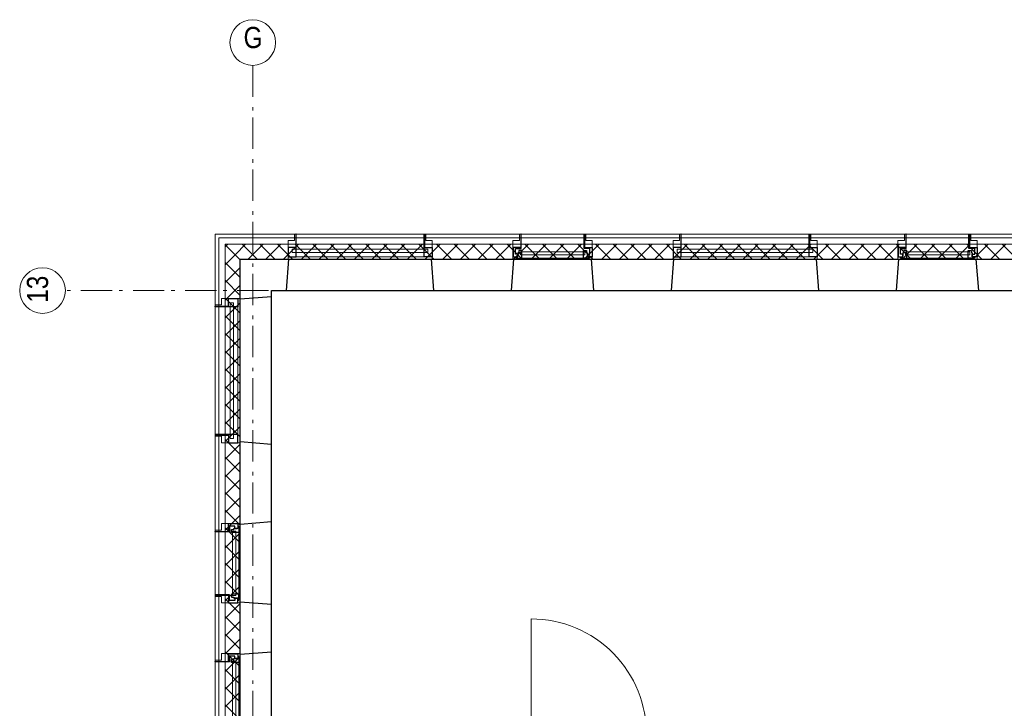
# Model space of a CAD drawing. Header units: millimetres. Extents: x 293454 to 524618, y 211738 to 307297.
# Tile 151 of 152: x 497504 to 505381, y 292354 to 297859. Entities that reach past the tile are written whole.
import ezdxf

# ---------------------------------------------------------------- set-up
doc = ezdxf.new("R2010")
doc.units = ezdxf.units.MM
doc.header["$LTSCALE"] = 400
doc.header["$PDMODE"] = 3
doc.header["$PDSIZE"] = 15
for name, pattern in [('STYLE_01', [0.416641, 0.208282, -0.208359]), ('STYLE_02', [0.694427, 0.486069, -0.208359]), ('STYLE_06', [1.041641, 0.625, -0.208282, 0.069427, -0.138931])]:
    doc.linetypes.add(name, pattern=pattern)
for name, color, linetype, lineweight in [('Binnenkozijnen', 140, 'Continuous', 15), ('Buitenkozijnen', 140, 'Continuous', 15), ('mat-afdichting', 9, 'Continuous', 5), ('mat-aluminium', 140, 'Continuous', 15), ('mat-beton (ihwg)', 5, 'Continuous', 25), ('mat-isolatie', 140, 'Continuous', 15), ('mat-multiplex-hor', 140, 'Continuous', 15), ('mat-spuitwerk_marmo', 43, 'STYLE_02', 20), ('mat-staal', 5, 'Continuous', 25), ('None', 7, 'Continuous', 9)]:
    doc.layers.add(name, color=color, linetype=linetype, lineweight=lineweight)
doc.styles.add('Arial Narrow', font='ARIALN.TTF', dxfattribs={"height": 222.25})

# ---------------------------------------------------------------- blocks, each defined once
blk = doc.blocks.new('*X332')
at = {"layer": 'None', "lineweight": 13}
for p, q in [((37321.1, 41014.4), (37441.1, 40894.4)), ((37321.1, 40873), (37441.1, 40753)), ((37321.1, 40731.6), (37441.1, 40611.6)), ((37321.1, 40590.2), (37441.1, 40470.2)), ((37321.1, 40448.8), (37441.1, 40328.8)), ((37321.1, 40307.4), (37441.1, 40187.4)), ((37321.1, 40166), (37441.1, 40046)), ((37321.1, 40024.6), (37441.1, 39904.6)), ((37321.1, 39883.2), (37441.1, 39763.2)), ((37321.1, 39741.8), (37441.1, 39621.8)), ((37321.1, 39600.4), (37441.1, 39480.4)), ((37321.1, 39459), (37441.1, 39339)), ((37321.1, 39317.6), (37441.1, 39197.6)), ((37321.1, 39176.2), (37441.1, 39056.2)), ((37321.1, 39034.8), (37441.1, 38914.8)), ((37321.1, 38893.4), (37441.1, 38773.4)), ((37321.1, 38752), (37441.1, 38632)), ((37321.1, 38610.6), (37441.1, 38490.6)), ((37321.1, 38469.2), (37441.1, 38349.2)), ((37321.1, 38327.8), (37441.1, 38207.8)), ((37321.1, 38186.4), (37441.1, 38066.4)), ((37321.1, 38045), (37441.1, 37925)), ((37321.1, 37903.6), (37441.1, 37783.6)), ((37321.1, 37762.2), (37441.1, 37642.2)), ((37321.1, 37620.8), (37441.1, 37500.8)), ((37321.1, 37479.4), (37441.1, 37359.4)), ((37321.1, 37338), (37441.1, 37218))]:
    blk.add_line(p, q, dxfattribs=at)
at = {"layer": 'None', "lineweight": 5}
for p, q in [((37321.1, 40998.1), (37332.1, 41009)), ((37321.1, 40856.6), (37402.8, 40938.3)), ((37321.1, 40715.2), (37441.1, 40835.2)), ((37321.1, 40573.8), (37441.1, 40693.8)), ((37321.1, 40432.4), (37441.1, 40552.4)), ((37321.1, 40290.9), (37441.1, 40410.9)), ((37321.1, 40149.5), (37441.1, 40269.5)), ((37321.1, 40008.1), (37441.1, 40128.1)), ((37321.1, 39866.7), (37441.1, 39986.7)), ((37321.1, 39725.3), (37441.1, 39845.3)), ((37321.1, 39583.8), (37441.1, 39703.8)), ((37321.1, 39442.4), (37441.1, 39562.4)), ((37321.1, 39301), (37441.1, 39421)), ((37321.1, 39159.6), (37441.1, 39279.6)), ((37321.1, 39018.2), (37441.1, 39138.2)), ((37321.1, 38876.7), (37441.1, 38996.7)), ((37321.1, 38735.3), (37441.1, 38855.3)), ((37321.1, 38593.9), (37441.1, 38713.9)), ((37321.1, 38452.5), (37441.1, 38572.5)), ((37321.1, 38311), (37441.1, 38431)), ((37321.1, 38169.6), (37441.1, 38289.6)), ((37321.1, 38028.2), (37441.1, 38148.2)), ((37321.1, 37886.8), (37441.1, 38006.8)), ((37321.1, 37745.4), (37441.1, 37865.4)), ((37321.1, 37603.9), (37441.1, 37723.9)), ((37321.1, 37462.5), (37441.1, 37582.5)), ((37321.1, 37321.1), (37441.1, 37441.1))]:
    blk.add_line(p, q, dxfattribs=at)
blk = doc.blocks.new('*X570')
at = {"layer": 'None', "lineweight": 5}
for p, q in [((37332.1, 41009), (37343, 41020)), ((37402.8, 40938.3), (37484.5, 41020)), ((37505.9, 40900), (37625.9, 41020)), ((37647.3, 40900), (37767.3, 41020)), ((37788.7, 40900), (37908.7, 41020)), ((37930.2, 40900), (38050.2, 41020)), ((38071.6, 40900), (38191.6, 41020)), ((38213, 40900), (38333, 41020)), ((38354.4, 40900), (38474.4, 41020)), ((38495.8, 40900), (38615.8, 41020)), ((38637.3, 40900), (38757.3, 41020)), ((38778.7, 40900), (38898.7, 41020)), ((38920.1, 40900), (39040.1, 41020)), ((39061.5, 40900), (39181.5, 41020)), ((39202.9, 40900), (39322.9, 41020)), ((39344.4, 40900), (39464.4, 41020)), ((39485.8, 40900), (39605.8, 41020)), ((39627.2, 40900), (39747.2, 41020)), ((39768.6, 40900), (39888.6, 41020)), ((39910.1, 40900), (40030.1, 41020)), ((40051.5, 40900), (40171.5, 41020)), ((40192.9, 40900), (40312.9, 41020)), ((40334.3, 40900), (40454.3, 41020)), ((40475.7, 40900), (40595.7, 41020)), ((40617.2, 40900), (40737.2, 41020)), ((40758.6, 40900), (40878.6, 41020)), ((40900, 40900), (41020, 41020)), ((41041.4, 40900), (41161.4, 41020)), ((41182.8, 40900), (41302.8, 41020)), ((41324.3, 40900), (41444.3, 41020)), ((41465.7, 40900), (41585.7, 41020)), ((41607.1, 40900), (41727.1, 41020)), ((41748.5, 40900), (41868.5, 41020)), ((41889.9, 40900), (42009.9, 41020)), ((42031.4, 40900), (42151.4, 41020)), ((42172.8, 40900), (42292.8, 41020)), ((42314.2, 40900), (42434.2, 41020)), ((42455.6, 40900), (42575.6, 41020)), ((42597.1, 40900), (42717.1, 41020)), ((42738.5, 40900), (42858.5, 41020)), ((42879.9, 40900), (42999.9, 41020)), ((43021.3, 40900), (43141.3, 41020)), ((43162.7, 40900), (43282.7, 41020)), ((43304.2, 40900), (43424.2, 41020)), ((43445.6, 40900), (43565.6, 41020))]:
    blk.add_line(p, q, dxfattribs=at)
at = {"layer": 'None', "lineweight": 13}
for p, q in [((37456.9, 41020), (37576.9, 40900)), ((37598.3, 41020), (37718.3, 40900)), ((37739.7, 41020), (37859.7, 40900)), ((37881.1, 41020), (38001.1, 40900)), ((38022.5, 41020), (38142.5, 40900)), ((38163.9, 41020), (38283.9, 40900)), ((38305.3, 41020), (38425.3, 40900)), ((38446.7, 41020), (38566.7, 40900)), ((38588.1, 41020), (38708.1, 40900)), ((38729.5, 41020), (38849.5, 40900)), ((38870.9, 41020), (38990.9, 40900)), ((39012.3, 41020), (39132.3, 40900)), ((39153.7, 41020), (39273.7, 40900)), ((39295.1, 41020), (39415.1, 40900)), ((39436.5, 41020), (39556.5, 40900)), ((39577.9, 41020), (39697.9, 40900)), ((39719.3, 41020), (39839.3, 40900)), ((39860.7, 41020), (39980.7, 40900)), ((40002.1, 41020), (40122.1, 40900)), ((40143.5, 41020), (40263.5, 40900)), ((40284.9, 41020), (40404.9, 40900)), ((40426.3, 41020), (40546.3, 40900)), ((40567.7, 41020), (40687.7, 40900)), ((40709.1, 41020), (40829.1, 40900)), ((40850.5, 41020), (40970.5, 40900)), ((40991.9, 41020), (41111.9, 40900)), ((41133.3, 41020), (41253.3, 40900)), ((41274.7, 41020), (41394.7, 40900)), ((41416.1, 41020), (41536.1, 40900)), ((41557.5, 41020), (41677.5, 40900)), ((41698.9, 41020), (41818.9, 40900)), ((41840.3, 41020), (41960.3, 40900)), ((41981.7, 41020), (42101.7, 40900)), ((42123.1, 41020), (42243.1, 40900)), ((42264.5, 41020), (42384.5, 40900)), ((42405.9, 41020), (42525.9, 40900)), ((42547.3, 41020), (42667.3, 40900)), ((42688.7, 41020), (42808.7, 40900)), ((42830.1, 41020), (42950.1, 40900)), ((42971.5, 41020), (43091.5, 40900)), ((43112.9, 41020), (43232.9, 40900)), ((43254.3, 41020), (43374.3, 40900)), ((43395.7, 41020), (43515.7, 40900)), ((43537.1, 41020), (43657.1, 40900))]:
    blk.add_line(p, q, dxfattribs=at)
blk = doc.blocks.new('1200 pui gemeentehuis')
at = {"layer": 'Buitenkozijnen', "color": 92, "linetype": 'Continuous', "lineweight": 25}
for p, q in [((50, 0), (70, -250)), ((1230, 0), (1210, -250))]:
    blk.add_line(p, q, dxfattribs=at)
at = {"layer": 'Buitenkozijnen', "color": 43, "linetype": 'Continuous', "lineweight": 9}
blk.add_lwpolyline([(1165, -400), (1165, -450), (115, -450), (115, -400), (63, -400), (63, -250), (70, -250), (50, 0), (1230, 0), (1210, -250), (1217, -250), (1217, -400)], close=True, dxfattribs=at)
at = {"layer": 'None', "color": 8, "linetype": 'Continuous', "lineweight": 5}
blk.add_line((129, -270), (1150.5, -270), dxfattribs=at)
at = {"layer": 'None', "color": 92, "linetype": 'Continuous', "lineweight": 25}
for points in [[(63, -270), (129, -270), (129, -450), (125, -450), (125, -344), (63, -344), (63, -325)], [(1217, -270), (1151, -270), (1151, -450), (1155, -450), (1155, -344), (1217, -344), (1217, -325)]]:
    blk.add_lwpolyline(points, close=True, dxfattribs=at)
at = {"layer": 'None', "color": 140, "linetype": 'Continuous', "lineweight": 15}
blk.add_lwpolyline([(97.5, -304.8), (1183, -304.8), (1183, -331.2), (97.5, -331.2)], close=True, dxfattribs=at)
blk = doc.blocks.new('0600 pui gemeentehuis')
at = {"layer": 'Buitenkozijnen', "color": 92, "linetype": 'Continuous', "lineweight": 25}
for p, q in [((50.3, 0), (70.3, -250)), ((710.3, 0), (690.3, -250))]:
    blk.add_line(p, q, dxfattribs=at)
at = {"layer": 'Buitenkozijnen', "color": 43, "linetype": 'Continuous', "lineweight": 9}
blk.add_lwpolyline([(697.8, -400), (645.3, -400), (645.3, -450), (115.3, -450), (115.3, -400), (62.8, -400), (62.8, -250), (70.3, -250), (50.3, 0), (710.3, 0), (690.3, -250), (697.8, -250)], close=True, dxfattribs=at)
at = {"layer": 'None', "color": 8, "linetype": 'Continuous', "lineweight": 5}
blk.add_line((134.5, -260), (626, -260), dxfattribs=at)
at = {"layer": 'None', "color": 92, "linetype": 'Continuous', "lineweight": 25}
for points in [[(63.5, -270), (102.5, -270), (102.5, -291.7), (83.5, -291.7), (83.5, -335), (129.3, -335), (129.3, -450), (125.3, -450), (125.3, -344), (63.5, -344), (63.5, -325), (63.5, -325)], [(697, -270), (658, -270), (658, -291.7), (677, -291.7), (677, -335), (631.3, -335), (631.3, -450), (635.3, -450), (635.3, -344), (697, -344), (697, -325), (697, -325)]]:
    blk.add_lwpolyline(points, close=True, dxfattribs=at)
for points in [[(84.5, -270), (84.5, -260), (134.5, -260), (134.5, -320), (109.4, -320), (109.4, -301.9), (102.5, -301.9), (102.5, -274.7)], [(676, -270), (676, -260), (626, -260), (626, -320), (651.2, -320), (651.2, -301.9), (658, -301.9), (658, -274.7)]]:
    blk.add_lwpolyline(points, dxfattribs=at)
at = {"layer": 'None', "color": 140, "linetype": 'Continuous', "lineweight": 15}
blk.add_lwpolyline([(122.8, -284.2), (637.8, -284.2), (637.8, -310.6), (122.8, -310.6)], close=True, dxfattribs=at)
blk = doc.blocks.new('*U1349')
at = {"layer": 'None', "color": 43, "linetype": 'Continuous', "lineweight": 9}
for p, q in [((39747.1, 37057.5), (39757.1, 37091.3)), ((39747.1, 37091.3), (39757.1, 37057.5))]:
    blk.add_line(p, q, dxfattribs=at)
blk.add_lwpolyline([(39747.1, 37091.3), (39757.1, 37091.3), (39757.1, 37057.5), (39747.1, 37057.5)], close=True, dxfattribs=at)
blk = doc.blocks.new('*X1350')
at = {"layer": 'None', "lineweight": 25}
blk.add_line((39757.1, 37070.1), (39761.1, 37074.1), dxfattribs=at)
blk = doc.blocks.new('*U1351')
at = {"layer": 'None', "color": 43, "linetype": 'Continuous', "lineweight": 9}
for p, q in [((40711.1, 37057.5), (40701.1, 37092.3)), ((40711.1, 37092.3), (40701.1, 37057.5))]:
    blk.add_line(p, q, dxfattribs=at)
blk.add_lwpolyline([(40701.1, 37092.3), (40711.1, 37092.3), (40711.1, 37057.5), (40701.1, 37057.5)], close=True, dxfattribs=at)
blk = doc.blocks.new('*U1352')
at = {"layer": 'mat-afdichting', "lineweight": 5}
for points in [[(39782.1, 37053.9), (39770.1, 37053.9), (39770.1, 37056.1), (39782.1, 37056.1)], [(40676.1, 37053.9), (40688.1, 37053.9), (40688.1, 37056.1), (40676.1, 37056.1)]]:
    blk.add_lwpolyline(points, close=True, dxfattribs=at)
at = {"layer": 'mat-aluminium', "lineweight": 15}
blk.add_lwpolyline([(40697.1, 37070.4), (40701.1, 37070.4), (40701.1, 37085.4), (40697.1, 37085.4)], close=True, dxfattribs=at)
at = {"layer": 'mat-multiplex-hor', "lineweight": 15, "flags": 128}
for points in [[(40685.1, 37071.4), (40691.1, 37071.4), (40692, 37089.9), (39766.1, 37089.9), (39767.3, 37071.4), (39774.8, 37071.4)], [(39774.8, 37068.4), (39767.5, 37068.4), (39768.3, 37056.1), (39796.2, 37056.1), (39796.2, 37049.9), (40668.1, 37049.9), (40668.1, 37056.1), (40690.3, 37056.1), (40690.9, 37068.4), (40685.1, 37068.4)]]:
    blk.add_lwpolyline(points, dxfattribs=at)
at = {"layer": 'mat-spuitwerk_marmo', "lineweight": 20}
blk.add_circle((39769.1, 37102.2), 4, dxfattribs=at)
at = {"layer": 'mat-staal', "lineweight": 5, "flags": 128}
for points in [[(39762.1, 37049.9, -0.414214), (39757.1, 37054.9), (39757.1, 37098.3), (39757.1, 37100), (39761.1, 37100), (39761.1, 37098.3), (39761.1, 37054.9), (39761.1, 37054.9, 0.414214), (39762.1, 37053.9), (39787.1, 37053.9), (39787.1, 37049.9)], [(40696.1, 37049.9, 0.414214), (40701.1, 37054.9), (40701.1, 37098.3), (40701.1, 37100), (40697.1, 37100), (40697.1, 37098.3), (40697.1, 37054.9), (40697.1, 37054.9, -0.414214), (40696.1, 37053.9), (40671.1, 37053.9), (40671.1, 37049.9)]]:
    blk.add_lwpolyline(points, format="xyb", close=True, dxfattribs=at)
at = {"layer": 'None', "color": 43, "linetype": 'Continuous', "lineweight": 9}
blk.add_line((39769.1, 37102.2), (39769.1, 38024.8), dxfattribs=at)
for points in [[(39763.6, 37056.2), (39761.1, 37056.2), (39761.1, 37103.3), (39763.6, 37103.3)], [(39774.1, 37099.7), (39776, 37098.1), (39768.6, 37089.7), (39770.3, 37056.7), (39767.9, 37056.6), (39766.1, 37090.5)]]:
    blk.add_lwpolyline(points, close=True, dxfattribs=at)
at = {"layer": 'None', "color": 92, "linetype": 'Continuous', "lineweight": 25, "flags": 128}
for points in [[(39772.2, 37071.1), (39767.2, 37071.1), (39767.2, 37069.1)], [(39767.2, 37069.1), (39772.2, 37069.1)], [(40691, 37071.1), (40686, 37071.1), (40686, 37069.1)], [(40686, 37069.1), (40691, 37069.1)]]:
    blk.add_lwpolyline(points, dxfattribs=at)
at = {"layer": 'None', "color": 140, "linetype": 'Continuous', "lineweight": 15}
blk.add_circle((39769.1, 37102.2), 8, dxfattribs=at)
at = {"layer": 'None', "color": 43, "linetype": 'Continuous', "lineweight": 9}
blk.add_arc((39769.1, 37102.2), 922.6, 359.29028, 90, dxfattribs=at)
at = {"layer": 'None', "color": 8, "linetype": 'Continuous', "lineweight": 5}
for p in [(39747.1, 37083.9), (39758, 37101.5), (40700.1, 37101.5), (40711.1, 37083.9), (40711.1, 37053.9)]:
    blk.add_point(p, dxfattribs=at)
at = {"layer": 'mat-staal'}
blk.add_blockref('*X1350', (0, 0), dxfattribs=at)
at = {"layer": 'None', "color": 7}
for name in ['*U1349', '*U1351']:
    blk.add_blockref(name, (0, 0), dxfattribs=at)

msp = doc.modelspace()

# ---------------------------------------------------------------- linework, layer by layer
at = {"layer": 'mat-beton (ihwg)', "lineweight": 25}
for p, q in [((499267.88125, 261118.5115), (499267.88125, 295943.5115)), ((499267.88125, 295943.5115), (513277.84062, 295943.5115)), ((499517.88125, 290343.5115), (499517.88125, 295693.5115)), ((499517.88125, 295693.5115), (513277.84062, 295693.5115))]:
    msp.add_line(p, q, dxfattribs=at)
at = {"layer": 'mat-isolatie', "lineweight": 15}
for p, q in [((499147.88125, 263238.14304), (499147.88125, 296063.5115)), ((499147.88125, 296063.5115), (513837.84081, 296063.5115)), ((499267.88125, 263138.14304), (499267.88125, 295943.5115)), ((499267.88125, 295943.5115), (513717.84081, 295943.5115))]:
    msp.add_line(p, q, dxfattribs=at)
at = {"layer": 'mat-multiplex-hor', "lineweight": 15}
for p, q in [((499067.84077, 263340.5115), (499067.84077, 296143.5115)), ((499067.84077, 296143.5115), (513917.77069, 296143.5115)), ((499097.84077, 263340.5115), (499097.84077, 296113.5115)), ((499097.84077, 296113.5115), (513887.77069, 296113.5115))]:
    msp.add_line(p, q, dxfattribs=at)
at = {"layer": 'None', "color": 43, "linetype": 'STYLE_06', "lineweight": 9}
for p, q in [((499367.84062, 297493.29866), (499367.84062, 256293.3515)), ((516576.74062, 295693.5115), (497868.77062, 295693.5115))]:
    msp.add_line(p, q, dxfattribs=at)
at = {"layer": 'None', "color": 140, "linetype": 'STYLE_01', "lineweight": 15}
msp.add_line((499517.88125, 295693.5115), (513067.88125, 295693.5115), dxfattribs=at)
at = {"layer": 'None', "color": 43, "linetype": 'Continuous', "lineweight": 9}
for centre in [(499367.84062, 297675.90508), (497686.1642, 295693.5115)]:
    msp.add_circle(centre, 182.60642, dxfattribs=at)

# ---------------------------------------------------------------- block references
at = {"layer": 'Binnenkozijnen', "color": 7}
for name, p, rotation in [('1200 pui gemeentehuis', (500867.84062, 295693.5115), 180), ('0600 pui gemeentehuis', (502147.84062, 295693.5115), 180), ('1200 pui gemeentehuis', (503947.84062, 295693.5115), 180), ('0600 pui gemeentehuis', (505227.84111, 295693.5115), 180), ('1200 pui gemeentehuis', (499517.88125, 295693.5115), 270), ('0600 pui gemeentehuis', (499517.88125, 293893.5115), 270), ('0600 pui gemeentehuis', (499517.88125, 292853.51199), 270)]:
    msp.add_blockref(name, p, dxfattribs=dict(at, rotation=rotation))
at = {"layer": 'mat-isolatie'}
for name in ['*X332', '*X570']:
    msp.add_blockref(name, (461826.78125, 255043.5115), dxfattribs=at)
at = {"layer": 'None', "color": 7}
msp.add_blockref('*U1352', (461826.78125, 255043.5115), dxfattribs=at)

# ---------------------------------------------------------------- texts
at = {"layer": 'None', "color": 43, "insert": (499294.77812, 297800.78841), "char_height": 169.33333, "width": 146.125, "attachment_point": 1, "style": 'Arial Narrow'}
msp.add_mtext('G', dxfattribs=at)
at = {"layer": 'None', "color": 43, "insert": (497561.28086, 295596.14483), "char_height": 169.333333, "attachment_point": 1, "rotation": 90, "style": 'Arial Narrow'}
msp.add_mtext('13', dxfattribs=at)

doc.saveas('drawing.dxf')
